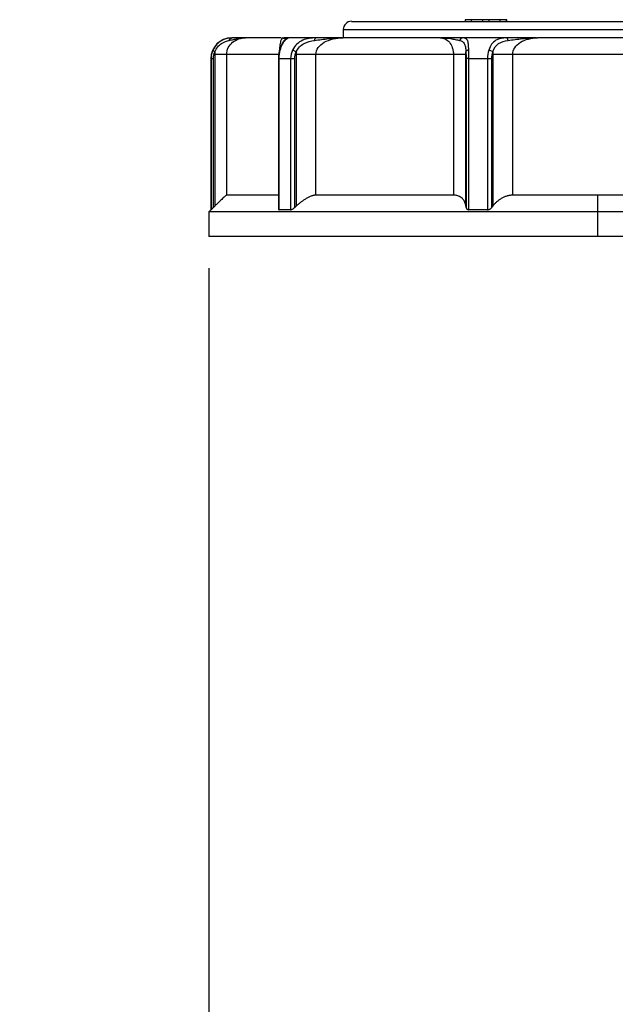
# Model space of a CAD drawing. Header units: inches. Extents: x 0 to 33, y 0 to 25.5.
# Tile 7 of 16: x 12.9 to 15.7, y 11.5 to 16.2. Entities that reach past the tile are written whole.
import ezdxf

# ---------------------------------------------------------------- set-up
doc = ezdxf.new("R2010")
doc.units = ezdxf.units.IN
doc.header["$LTSCALE"] = 3
doc.header["$MEASUREMENT"] = 0
doc.linetypes.add('SLD-Solid', pattern=[0])
doc.layers.add('DIMENSIONS', color=140, linetype='SLD-Solid', lineweight=25)
doc.styles.add('SLDTEXTSTYLE0', font='GOTHIC.TTF', dxfattribs={"width": 0.913})
doc.dimstyles.new('SLDDIMSTYLE3', dxfattribs={"dimtxt": 0.375, "dimasz": 0.45, "dimexe": 0, "dimexo": 0.0625, "dimgap": 0.09375, "dimtad": 0, "dimtih": 1, "dimtoh": 1, "dimrnd": 1e-09, "dimzin": 4, "dimdsep": 46, "dimtxsty": 'SLDTEXTSTYLE0', "dimsah": 1, "dimcen": 0.09, "dimadec": 0, "dimazin": 1, "dimtfac": 1, "dimtmove": 0, "dimatfit": 0, "dimfxl": 0, "dimfrac": 2, "dimtolj": 1, "dimtzin": 12, "dimarcsym": 0})

# ---------------------------------------------------------------- blocks, each defined once
blk = doc.blocks.new('_D_7')
at = {"layer": 'DIMENSIONS'}
for p, q in [((13.7869, 15.0389), (13.7869, 9.4083)), ((16.5822, 11.5678), (16.5822, 9.4083)), ((13.7869, 9.7833), (12.8869, 9.7833)), ((14.6997, 9.7805), (14.5854, 9.7805)), ((14.5854, 9.7805), (14.5854, 9.1852)), ((15.6694, 9.7805), (15.7837, 9.7805)), ((15.7837, 9.7805), (15.7837, 9.1852)), ((16.5822, 9.7833), (17.4822, 9.7833)), ((14.5854, 9.1852), (14.6997, 9.1852)), ((15.7837, 9.1852), (15.6694, 9.1852))]:
    blk.add_line(p, q, dxfattribs=at)
for points in [[(13.7869, 9.7833), (13.3369, 9.8733), (13.3369, 9.6933)], [(16.5822, 9.7833), (17.0322, 9.6933), (17.0322, 9.8733)]]:
    blk.add_solid(points, dxfattribs=at)
at = {"layer": 'DIMENSIONS', "char_height": 0.375, "attachment_point": 1, "style": 'SLDTEXTSTYLE0'}
for s, insert in [('2.80', (14.6997, 10.3357)), ('71.0', (14.6997, 9.6642))]:
    blk.add_mtext(s, dxfattribs=dict(at, insert=insert))

msp = doc.modelspace()

# ---------------------------------------------------------------- linework, layer by layer
for p, q in [((14.466, 16.2125), (16.8086, 16.2125)), ((15.0074, 16.2204), (15.0074, 16.2125)), ((15.0079, 16.2204), (15.0074, 16.2204)), ((15.0079, 16.2125), (15.0079, 16.2204)), ((15.0376, 16.2204), (15.0079, 16.2204)), ((15.0376, 16.2125), (15.0376, 16.2204)), ((15.091, 16.2204), (15.0376, 16.2204)), ((15.091, 16.2125), (15.091, 16.2204)), ((15.1206, 16.2204), (15.091, 16.2204)), ((15.174, 16.2204), (15.1206, 16.2204)), ((15.1206, 16.2125), (15.1206, 16.2204)), ((15.174, 16.2125), (15.174, 16.2204)), ((15.2037, 16.2204), (15.174, 16.2204)), ((15.2037, 16.2125), (15.2037, 16.2204)), ((15.2042, 16.2204), (15.2037, 16.2204)), ((15.2042, 16.2125), (15.2042, 16.2204)), ((14.4267, 16.1732), (14.4267, 16.1338)), ((14.4267, 16.1732), (16.8479, 16.1732)), ((14.1316, 16.1338), (13.9621, 16.1338)), ((14.2956, 16.1338), (14.1658, 16.1338)), ((14.8873, 16.1338), (14.4257, 16.1338)), ((15.2051, 16.1338), (14.995, 16.1338)), ((15.9226, 16.1338), (15.352, 16.1338)), ((13.7968, 16.0354), (13.7968, 15.3169)), ((13.7968, 16.0354), (13.7973, 16.0354)), ((13.7973, 16.0354), (13.7973, 15.3169)), ((13.8087, 15.3277), (13.8087, 16.0354)), ((13.8154, 16.055), (13.8154, 15.3342)), ((14.1219, 16.055), (13.8719, 16.055)), ((13.8719, 15.3858), (13.8719, 16.055)), ((14.1177, 16.0354), (14.1177, 15.3203)), ((14.1212, 16.0354), (14.1763, 16.0354)), ((14.1212, 15.3169), (14.1212, 16.0354)), ((14.1763, 16.0354), (14.1763, 15.3169)), ((14.1957, 15.3277), (14.1957, 16.0354)), ((14.2029, 16.055), (14.2029, 15.3342)), ((14.9507, 16.055), (14.2962, 16.055)), ((14.2962, 15.3858), (14.2962, 16.055)), ((14.9507, 16.055), (14.9507, 15.3858)), ((15.0103, 15.3342), (15.0103, 16.055)), ((15.0112, 16.0354), (15.0112, 15.3277)), ((15.0242, 16.0354), (15.1133, 16.0354)), ((15.0242, 15.3169), (15.0242, 16.0354)), ((15.1133, 16.0354), (15.1133, 15.3169)), ((15.1333, 15.3277), (15.1333, 16.0354)), ((15.1383, 16.055), (15.1383, 15.3342)), ((15.2328, 15.3858), (15.2328, 16.055)), ((16.0418, 16.055), (15.2328, 16.055)), ((14.1177, 15.3858), (13.8719, 15.3858)), ((14.9507, 15.3858), (14.2962, 15.3858)), ((15.6373, 15.3858), (15.2328, 15.3858)), ((16.0418, 15.3858), (15.6373, 15.3858)), ((15.6373, 15.307), (15.6373, 15.3858)), ((13.7968, 15.3169), (13.7869, 15.307)), ((13.7973, 15.3169), (13.7968, 15.3169)), ((14.1763, 15.3169), (14.1212, 15.3169)), ((15.1133, 15.3169), (15.0242, 15.3169)), ((13.7869, 15.307), (13.7869, 15.1889)), ((15.6373, 15.307), (13.7869, 15.307)), ((17.4877, 15.307), (15.6373, 15.307)), ((15.6373, 15.1889), (15.6373, 15.307)), ((15.6373, 15.1889), (13.7869, 15.1889)), ((17.4877, 15.1889), (15.6373, 15.1889))]:
    msp.add_line(p, q)
for centre, radius in [((14.466, 16.1732), 0.0394), ((13.8952, 16.0354), 0.0984)]:
    msp.add_arc(centre, radius, 90, 180)
for points, knots in [([(13.8987, 16.1338), (13.8853, 16.1338), (13.868, 16.1314), (13.8418, 16.1178), (13.8331, 16.1117), (13.8178, 16.0961), (13.8111, 16.0866), (13.8063, 16.0761)], [0, 0, 0, 0, 0.5, 0.5, 0.75, 0.75, 1, 1, 1, 1]), ([(13.8159, 16.068), (13.8192, 16.0764), (13.8239, 16.0841), (13.8348, 16.0973), (13.841, 16.1027), (13.8601, 16.1156), (13.8731, 16.1195), (13.8839, 16.1218)], [0, 0, 0, 0, 0.25, 0.25, 0.5, 0.5, 1, 1, 1, 1]), ([(13.8719, 16.055), (13.8719, 16.0662), (13.8746, 16.0774), (13.8845, 16.0974), (13.8917, 16.1061), (13.9173, 16.127), (13.9395, 16.1338), (13.9621, 16.1338)], [0, 0, 0, 0, 0.25, 0.25, 0.5, 0.5, 1, 1, 1, 1]), ([(13.8839, 16.1218), (13.891, 16.1232), (13.8977, 16.1248), (13.9109, 16.1278), (13.9173, 16.1292), (13.9366, 16.1325), (13.9493, 16.1338), (13.9621, 16.1338)], [0, 0, 0, 0, 0.25, 0.25, 0.5, 0.5, 1, 1, 1, 1]), ([(13.8839, 16.1218), (13.8851, 16.1253), (13.8872, 16.1284), (13.8924, 16.1326), (13.8955, 16.1338), (13.8987, 16.1338)], [0, 0, 0, 0, 0.5, 0.5, 1, 1, 1, 1]), ([(13.9595, 16.1338), (13.9504, 16.1338), (13.9337, 16.1338), (13.9097, 16.1338), (13.8987, 16.1338)], [0, 0, 0, 0, 0.538545, 1, 1, 1, 1]), ([(14.1524, 16.1284), (14.1524, 16.1284), (14.1528, 16.1288), (14.1505, 16.1269), (14.1452, 16.1216), (14.1358, 16.1086), (14.1274, 16.0908), (14.1239, 16.0788), (14.1222, 16.0727)], [0, 0, 0, 0, 0.003599, 0.130093, 0.338808, 0.639713, 0.815824, 1, 1, 1, 1]), ([(14.1384, 16.1338), (14.1363, 16.1327), (14.1326, 16.1309), (14.1281, 16.1172), (14.1251, 16.1017), (14.1233, 16.0882), (14.1227, 16.0779), (14.1224, 16.0735)], [0, 0, 0, 0, 0.355716, 0.629822, 0.774934, 0.903536, 1, 1, 1, 1]), ([(14.1265, 16.0761), (14.1293, 16.0866), (14.1332, 16.0961), (14.1415, 16.1117), (14.1459, 16.1178), (14.1579, 16.1314), (14.1639, 16.1338), (14.1658, 16.1338)], [0, 0, 0, 0, 0.25, 0.25, 0.5, 0.5, 1, 1, 1, 1]), ([(14.1491, 16.1315), (14.1492, 16.1322), (14.1497, 16.135), (14.1417, 16.1336), (14.1356, 16.1325)], [0, 0, 0, 0, 0.23572, 1, 1, 1, 1]), ([(14.1402, 16.1328), (14.1423, 16.1326), (14.1446, 16.1323), (14.1452, 16.1299), (14.1453, 16.1298)], [0, 0, 0, 0, 0.923316, 1, 1, 1, 1]), ([(14.1658, 16.1338), (14.1649, 16.1338), (14.1631, 16.1338), (14.1541, 16.1338), (14.1469, 16.1338), (14.1432, 16.1338)], [0, 0, 0, 0, 0.323037, 0.647116, 1, 1, 1, 1]), ([(14.15, 16.1225), (14.15, 16.1224), (14.1487, 16.1213), (14.1471, 16.1187), (14.1456, 16.1162)], [0, 0, 0, 0, 0.0482742, 1, 1, 1, 1]), ([(14.1658, 16.1338), (14.1639, 16.1336), (14.1601, 16.1333), (14.1551, 16.131), (14.1527, 16.1286), (14.1517, 16.1276)], [0, 0, 0, 0, 0.3625702, 0.7247846, 1, 1, 1, 1]), ([(14.2956, 16.1338), (14.2759, 16.1338), (14.2539, 16.1314), (14.2235, 16.1178), (14.2139, 16.1117), (14.1974, 16.0961), (14.1904, 16.0866), (14.1855, 16.0761)], [0, 0, 0, 0, 0.5, 0.5, 0.75, 0.75, 1, 1, 1, 1]), ([(14.2034, 16.068), (14.207, 16.0764), (14.2122, 16.0841), (14.2247, 16.0973), (14.232, 16.1027), (14.2555, 16.1156), (14.2731, 16.1195), (14.2898, 16.1218)], [0, 0, 0, 0, 0.25, 0.25, 0.5, 0.5, 1, 1, 1, 1]), ([(14.2898, 16.1218), (14.3008, 16.1232), (14.3118, 16.1248), (14.3342, 16.1278), (14.3455, 16.1292), (14.3796, 16.1325), (14.4027, 16.1338), (14.4257, 16.1338)], [0, 0, 0, 0, 0.25, 0.25, 0.5, 0.5, 1, 1, 1, 1]), ([(14.2898, 16.1218), (14.2903, 16.1253), (14.2911, 16.1284), (14.2932, 16.1326), (14.2944, 16.1338), (14.2956, 16.1338)], [0, 0, 0, 0, 0.5, 0.5, 1, 1, 1, 1]), ([(14.4208, 16.1338), (14.3992, 16.1338), (14.3593, 16.1338), (14.3156, 16.1338), (14.2956, 16.1338)], [0, 0, 0, 0, 0.542604, 1, 1, 1, 1]), ([(14.2962, 16.055), (14.2962, 16.0662), (14.3001, 16.0774), (14.3141, 16.0974), (14.3243, 16.1061), (14.3609, 16.127), (14.3928, 16.1338), (14.4257, 16.1338)], [0, 0, 0, 0, 0.25, 0.25, 0.5, 0.5, 1, 1, 1, 1]), ([(14.8873, 16.1338), (14.8956, 16.1338), (14.9036, 16.1321), (14.9186, 16.1252), (14.9255, 16.12), (14.9373, 16.1061), (14.9422, 16.0974), (14.9472, 16.0825), (14.9485, 16.0772), (14.9503, 16.0663), (14.9507, 16.0606), (14.9507, 16.055)], [0, 0, 0, 0, 0.25, 0.25, 0.5, 0.5, 0.75, 0.75, 0.875, 0.875, 1, 1, 1, 1]), ([(14.8873, 16.1338), (14.9037, 16.1338), (14.9205, 16.1325), (14.9445, 16.1292), (14.9523, 16.1278), (14.9672, 16.1248), (14.9742, 16.1232), (14.9805, 16.1218)], [0, 0, 0, 0, 0.5, 0.5, 0.75, 0.75, 1, 1, 1, 1]), ([(14.995, 16.1338), (14.9862, 16.1338), (14.9684, 16.1338), (14.9326, 16.1338), (14.9064, 16.1338), (14.8908, 16.1338)], [0, 0, 0, 0, 0.288666, 0.578266, 1, 1, 1, 1]), ([(14.995, 16.1338), (14.9919, 16.1338), (14.9888, 16.1326), (14.9837, 16.1284), (14.9817, 16.1253), (14.9805, 16.1218)], [0, 0, 0, 0, 0.5, 0.5, 1, 1, 1, 1]), ([(14.9805, 16.1218), (14.9901, 16.1195), (14.9975, 16.1156), (15.0047, 16.1028), (15.0065, 16.0974), (15.009, 16.0842), (15.0098, 16.0764), (15.0102, 16.068)], [0, 0, 0, 0, 0.5, 0.5, 0.75, 0.75, 1, 1, 1, 1]), ([(15.0238, 16.0761), (15.0235, 16.0866), (15.0231, 16.0961), (15.0211, 16.1117), (15.0196, 16.1178), (15.0129, 16.1314), (15.0053, 16.1338), (14.995, 16.1338)], [0, 0, 0, 0, 0.25, 0.25, 0.5, 0.5, 1, 1, 1, 1]), ([(15.2051, 16.1338), (15.1865, 16.1338), (15.1681, 16.1313), (15.1453, 16.1178), (15.1385, 16.1115), (15.127, 16.096), (15.1224, 16.0866), (15.1192, 16.0761)], [0, 0, 0, 0, 0.5, 0.5, 0.75, 0.75, 1, 1, 1, 1]), ([(15.1387, 16.068), (15.1437, 16.0849), (15.1534, 16.0984), (15.1787, 16.1155), (15.1942, 16.1195), (15.2105, 16.1218)], [0, 0, 0, 0, 0.5, 0.5, 1, 1, 1, 1]), ([(15.2105, 16.1218), (15.21, 16.1253), (15.2093, 16.1284), (15.2074, 16.1326), (15.2062, 16.1338), (15.2051, 16.1338)], [0, 0, 0, 0, 0.5, 0.5, 1, 1, 1, 1]), ([(15.3468, 16.1338), (15.3208, 16.1338), (15.273, 16.1338), (15.2264, 16.1338), (15.2051, 16.1338)], [0, 0, 0, 0, 0.544193, 1, 1, 1, 1]), ([(15.2105, 16.1218), (15.2212, 16.1232), (15.2323, 16.1248), (15.2553, 16.1278), (15.2671, 16.1292), (15.3031, 16.1325), (15.3276, 16.1338), (15.352, 16.1338)], [0, 0, 0, 0, 0.25, 0.25, 0.5, 0.5, 1, 1, 1, 1]), ([(15.2328, 16.055), (15.2328, 16.0662), (15.2363, 16.0774), (15.2491, 16.0973), (15.2585, 16.1061), (15.2919, 16.1268), (15.3215, 16.1338), (15.352, 16.1338)], [0, 0, 0, 0, 0.25, 0.25, 0.5, 0.5, 1, 1, 1, 1]), ([(13.8063, 16.0761), (13.8061, 16.0754), (13.8069, 16.0743), (13.8102, 16.0714), (13.8128, 16.0697), (13.8159, 16.068)], [0, 0, 0, 0, 0.5, 0.5, 1, 1, 1, 1]), ([(14.1222, 16.0728), (14.1209, 16.0668), (14.1184, 16.0548), (14.118, 16.0418), (14.1178, 16.0354)], [0, 0, 0, 0, 0.50017, 1, 1, 1, 1]), ([(14.1855, 16.0761), (14.1875, 16.0754), (14.1903, 16.0743), (14.1966, 16.0714), (14.2001, 16.0697), (14.2034, 16.068)], [0, 0, 0, 0, 0.5, 0.5, 1, 1, 1, 1]), ([(15.0238, 16.0761), (15.0202, 16.0754), (15.0169, 16.0743), (15.0122, 16.0714), (15.0106, 16.0697), (15.0102, 16.068)], [0, 0, 0, 0, 0.5, 0.5, 1, 1, 1, 1]), ([(15.1192, 16.0761), (15.1227, 16.0754), (15.1264, 16.0743), (15.1333, 16.0714), (15.1364, 16.0697), (15.1387, 16.068)], [0, 0, 0, 0, 0.5, 0.5, 1, 1, 1, 1]), ([(13.7973, 16.0354), (13.7974, 16.0354), (13.7986, 16.0354), (13.8026, 16.0354), (13.8054, 16.0354), (13.8087, 16.0354)], [0, 0, 0, 0, 0.5, 0.5, 1, 1, 1, 1]), ([(13.8719, 16.055), (13.8704, 16.055), (13.8644, 16.055), (13.8446, 16.055), (13.831, 16.055), (13.8154, 16.055)], [0, 0, 0, 0, 0.5, 0.5, 1, 1, 1, 1]), ([(14.1212, 16.0354), (14.1203, 16.0354), (14.1186, 16.0354), (14.1176, 16.0354), (14.1178, 16.0354), (14.1178, 16.0354)], [0, 0, 0, 0, 0.46002, 0.92004, 1, 1, 1, 1]), ([(14.1763, 16.0354), (14.1785, 16.0354), (14.1815, 16.0354), (14.1883, 16.0354), (14.1921, 16.0354), (14.1957, 16.0354)], [0, 0, 0, 0, 0.5, 0.5, 1, 1, 1, 1]), ([(14.2962, 16.055), (14.2849, 16.055), (14.2702, 16.055), (14.2376, 16.055), (14.2198, 16.055), (14.2029, 16.055)], [0, 0, 0, 0, 0.5, 0.5, 1, 1, 1, 1]), ([(15.0103, 16.055), (15.0082, 16.055), (15.0015, 16.055), (14.9807, 16.055), (14.9666, 16.055), (14.9507, 16.055)], [0, 0, 0, 0, 0.5, 0.5, 1, 1, 1, 1]), ([(15.0242, 16.0354), (15.0207, 16.0354), (15.0177, 16.0354), (15.0131, 16.0354), (15.0116, 16.0354), (15.0112, 16.0354)], [0, 0, 0, 0, 0.5, 0.5, 1, 1, 1, 1]), ([(15.1133, 16.0354), (15.1168, 16.0354), (15.1205, 16.0354), (15.1276, 16.0354), (15.1308, 16.0354), (15.1333, 16.0354)], [0, 0, 0, 0, 0.5, 0.5, 1, 1, 1, 1]), ([(15.2328, 16.055), (15.216, 16.055), (15.1982, 16.055), (15.1652, 16.055), (15.1501, 16.055), (15.1383, 16.055)], [0, 0, 0, 0, 0.5, 0.5, 1, 1, 1, 1]), ([(13.8719, 15.3858), (13.8717, 15.3857), (13.8714, 15.3857), (13.8706, 15.3853), (13.8697, 15.3847), (13.8685, 15.3838), (13.867, 15.3827), (13.8643, 15.3805), (13.8596, 15.3764), (13.8523, 15.3698), (13.8442, 15.3622), (13.8354, 15.3538), (13.8258, 15.3445), (13.8189, 15.3377), (13.8154, 15.3342)], [0, 0, 0, 0, 0.040415, 0.080849, 0.121518, 0.162637, 0.204412, 0.247042, 0.36977, 0.500367, 0.618089, 0.739499, 0.866302, 1, 1, 1, 1]), ([(14.2962, 15.3858), (14.2951, 15.3857), (14.293, 15.3857), (14.2896, 15.3853), (14.2861, 15.3847), (14.2824, 15.3838), (14.2785, 15.3827), (14.272, 15.3805), (14.2623, 15.3764), (14.2501, 15.3698), (14.238, 15.3622), (14.2263, 15.3538), (14.2144, 15.3445), (14.2068, 15.3377), (14.2029, 15.3342)], [0, 0, 0, 0, 0.040415, 0.080849, 0.121518, 0.162637, 0.204412, 0.247042, 0.36977, 0.500367, 0.618089, 0.739499, 0.866302, 1, 1, 1, 1]), ([(15.0103, 15.3342), (15.01, 15.336), (15.0095, 15.3395), (15.0082, 15.3445), (15.0066, 15.3493), (15.0047, 15.3538), (15.0025, 15.3581), (14.9999, 15.3621), (14.997, 15.3659), (14.9924, 15.3709), (14.9856, 15.3764), (14.9765, 15.3811), (14.9677, 15.3839), (14.9595, 15.3855), (14.9536, 15.3857), (14.9507, 15.3858)], [0, 0, 0, 0, 0.067804, 0.133717, 0.197907, 0.260554, 0.321855, 0.382014, 0.441253, 0.499799, 0.63036, 0.753113, 0.837457, 0.919192, 1, 1, 1, 1]), ([(15.2328, 15.3858), (15.2312, 15.3857), (15.2281, 15.3857), (15.2234, 15.3853), (15.2186, 15.3847), (15.2139, 15.3838), (15.209, 15.3827), (15.2012, 15.3805), (15.1903, 15.3764), (15.1777, 15.3698), (15.1663, 15.3622), (15.1561, 15.3538), (15.1465, 15.3445), (15.1411, 15.3377), (15.1383, 15.3342)], [0, 0, 0, 0, 0.040415, 0.080849, 0.121518, 0.162637, 0.204412, 0.247042, 0.36977, 0.500367, 0.618089, 0.739499, 0.866302, 1, 1, 1, 1]), ([(13.7973, 15.3169), (13.7974, 15.3169), (13.7975, 15.3169), (13.7979, 15.3173), (13.7985, 15.3179), (13.7994, 15.3187), (13.8011, 15.3203), (13.8041, 15.3232), (13.8071, 15.3261), (13.8087, 15.3277)], [0, 0, 0, 0, 0.086108, 0.174093, 0.264904, 0.359403, 0.458357, 0.704711, 1, 1, 1, 1]), ([(14.1177, 15.3203), (14.1177, 15.3203), (14.1175, 15.3191), (14.1182, 15.3179), (14.1196, 15.317), (14.1207, 15.3169), (14.1212, 15.3169)], [0, 0, 0, 0, 0.006592, 0.523371, 0.765782, 1, 1, 1, 1]), ([(14.1763, 15.3169), (14.1767, 15.3169), (14.1777, 15.3169), (14.1793, 15.3173), (14.181, 15.3179), (14.1829, 15.3187), (14.1859, 15.3203), (14.1904, 15.3232), (14.1938, 15.3261), (14.1957, 15.3277)], [0, 0, 0, 0, 0.086108, 0.174093, 0.264904, 0.359403, 0.458357, 0.704711, 1, 1, 1, 1]), ([(15.0112, 15.3277), (15.0113, 15.3269), (15.0116, 15.3254), (15.0124, 15.3234), (15.0135, 15.3217), (15.0145, 15.3205), (15.0159, 15.3193), (15.0178, 15.3181), (15.0208, 15.3171), (15.0231, 15.3169), (15.0242, 15.3169)], [0, 0, 0, 0, 0.141743, 0.272475, 0.392508, 0.502247, 0.542575, 0.704685, 0.85583, 1, 1, 1, 1]), ([(15.1133, 15.3169), (15.114, 15.3169), (15.1154, 15.3169), (15.1175, 15.3173), (15.1197, 15.3179), (15.1219, 15.3187), (15.1252, 15.3203), (15.1294, 15.3232), (15.1319, 15.3261), (15.1333, 15.3277)], [0, 0, 0, 0, 0.086108, 0.174093, 0.264904, 0.359403, 0.458357, 0.704711, 1, 1, 1, 1])]:
    msp.add_open_spline(points, degree=3, knots=knots)
for points in [[(13.8063, 16.0761), (13.8005, 16.0636), (13.7973, 16.0494), (13.7973, 16.0354)], [(13.8087, 16.0354), (13.8087, 16.0466), (13.8112, 16.0579), (13.8159, 16.068)], [(13.8159, 16.068), (13.8156, 16.0637), (13.8154, 16.0594), (13.8154, 16.055)], [(14.1212, 16.0354), (14.1212, 16.0494), (14.1231, 16.0636), (14.1265, 16.0761)], [(14.1265, 16.0761), (14.123, 16.0751), (14.1214, 16.073), (14.1223, 16.0705)], [(14.1855, 16.0761), (14.1795, 16.0636), (14.1763, 16.0494), (14.1763, 16.0354)], [(14.1957, 16.0354), (14.1957, 16.0466), (14.1984, 16.0579), (14.2034, 16.068)], [(14.2035, 16.068), (14.2031, 16.0637), (14.2029, 16.0594), (14.2029, 16.055)], [(15.0102, 16.068), (15.0108, 16.0579), (15.0112, 16.0466), (15.0112, 16.0354)], [(15.0103, 16.055), (15.0103, 16.0594), (15.0103, 16.0637), (15.0102, 16.068)], [(15.0242, 16.0354), (15.0242, 16.0494), (15.024, 16.0636), (15.0238, 16.0761)], [(15.1192, 16.0761), (15.1154, 16.0636), (15.1133, 16.0494), (15.1133, 16.0354)], [(15.1333, 16.0354), (15.1333, 16.0466), (15.1352, 16.0579), (15.1387, 16.068)], [(15.1387, 16.0679), (15.1384, 16.0637), (15.1383, 16.0594), (15.1383, 16.055)], [(13.8154, 15.3342), (13.8132, 15.3321), (13.8109, 15.3299), (13.8087, 15.3277)], [(14.2029, 15.3342), (14.2005, 15.3321), (14.1981, 15.3299), (14.1957, 15.3277)], [(15.0112, 15.3277), (15.0109, 15.3299), (15.0106, 15.3321), (15.0103, 15.3342)], [(15.1383, 15.3342), (15.1366, 15.3321), (15.135, 15.3299), (15.1333, 15.3277)]]:
    msp.add_open_spline(points, degree=3)

# ---------------------------------------------------------------- dimensions: what is measured, and where the dimension line sits
at = {"layer": 'DIMENSIONS'}
dim = msp.add_linear_dim(base=(13.7869, 9.7833), p1=(16.5822, 11.7178), p2=(13.7869, 15.1889), dimstyle='SLDDIMSTYLE3', dxfattribs=at)
dim.commit()
dim.dimension.update_dxf_attribs({"geometry": '_D_7', "text_midpoint": (15.1845, 9.7833), "dimtype": 160})

doc.saveas('drawing.dxf')
